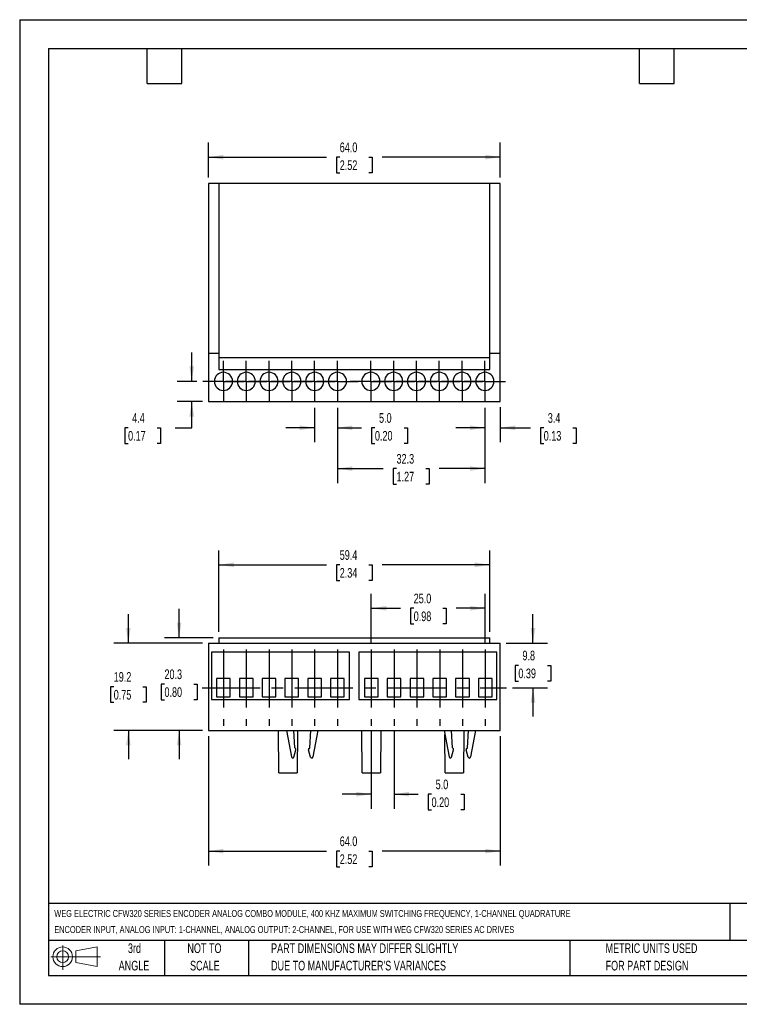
# Model space of a CAD drawing. Header units: millimetres. Extents: x 0 to 279, y 0 to 218.
# Tile 1 of 2: x 0 to 158, y 0 to 216. Entities that reach past the tile are written whole.
import ezdxf

# ---------------------------------------------------------------- set-up
doc = ezdxf.new("R2010")
doc.units = ezdxf.units.MM
doc.linetypes.add('CENTERX2', pattern=[20.32, 12.7, -2.54, 2.54, -2.54])
doc.layers.add('CENTER', color=40, linetype='CENTERX2')
doc.layers.add('SLD-DEFPOINTS', color=7, linetype='Continuous')
doc.layers.add('DIMENSIONS', color=140, linetype='Continuous', lineweight=25)
doc.layers.add('TEXT', color=140, linetype='Continuous', lineweight=25)
doc.styles.add('SLDTEXTSTYLE0', font='TXT', dxfattribs={"width": 0.7})
doc.dimstyles.new('SLDDIMSTYLE0', dxfattribs={"dimtxt": 2.158008, "dimasz": 3.302, "dimexe": 0, "dimexo": 0.0625, "dimgap": 0.539502, "dimtad": 0, "dimtih": 1, "dimtoh": 1, "dimrnd": 1e-09, "dimzin": 4, "dimdsep": 46, "dimtxsty": 'SLDTEXTSTYLE0', "dimsah": 1, "dimcen": 0.09, "dimadec": 0, "dimazin": 1, "dimtfac": 1, "dimtofl": 0, "dimtmove": 0, "dimatfit": 3, "dimfxl": 0, "dimfrac": 2, "dimtolj": 1, "dimtzin": 12, "dimarcsym": 0})
doc.dimstyles.new('SLDDIMSTYLE1', dxfattribs={"dimtxt": 2.158008, "dimasz": 3.302, "dimexe": 0, "dimexo": 0.0625, "dimgap": 0.539502, "dimtad": 0, "dimtih": 1, "dimtoh": 1, "dimrnd": 1e-09, "dimzin": 4, "dimdsep": 46, "dimtxsty": 'SLDTEXTSTYLE0', "dimsah": 1, "dimcen": 0.09, "dimadec": 0, "dimazin": 1, "dimtfac": 1, "dimtmove": 0, "dimatfit": 0, "dimfxl": 0, "dimfrac": 2, "dimtolj": 1, "dimtzin": 12, "dimarcsym": 0})
doc.dimstyles.new('SLDDIMSTYLE2', dxfattribs={"dimtxt": 2.158008, "dimasz": 3.302, "dimexe": 0, "dimexo": 0.0625, "dimgap": 0.539502, "dimtad": 0, "dimtih": 1, "dimtoh": 1, "dimrnd": 1e-09, "dimzin": 12, "dimdsep": 46, "dimtxsty": 'SLDTEXTSTYLE0', "dimsah": 1, "dimcen": 0.09, "dimadec": 0, "dimazin": 3, "dimtfac": 1, "dimtmove": 0, "dimatfit": 0, "dimfxl": 0, "dimfrac": 2, "dimtolj": 1, "dimtzin": 12, "dimarcsym": 0})
doc.dimstyles.new('SLDDIMSTYLE3', dxfattribs={"dimtxt": 2.158008, "dimasz": 3.302, "dimexe": 0, "dimexo": 0.0625, "dimgap": 0.539502, "dimtad": 0, "dimtih": 1, "dimtoh": 1, "dimrnd": 1e-09, "dimzin": 12, "dimdsep": 46, "dimtxsty": 'SLDTEXTSTYLE0', "dimsah": 1, "dimcen": 0.09, "dimadec": 0, "dimazin": 3, "dimtfac": 1, "dimtofl": 0, "dimtmove": 0, "dimatfit": 3, "dimfxl": 0, "dimfrac": 2, "dimtolj": 1, "dimtzin": 12, "dimarcsym": 0})

# ---------------------------------------------------------------- blocks, each defined once
blk = doc.blocks.new('Block11')
at = {"color": 7, "linetype": 'Continuous', "lineweight": 18}
for p, q in [((2.59, 5.31), (2.59, 0)), ((5.48, 4.17), (10.18, 5.03)), ((10.18, 5.03), (10.18, 0.73)), ((0, 2.88), (10.87, 2.88)), ((5.48, 1.6), (5.48, 4.17)), ((5.48, 1.6), (10.18, 0.73))]:
    blk.add_line(p, q, dxfattribs=at)
for radius in [2.15, 1.29]:
    blk.add_circle((2.59, 2.88), radius, dxfattribs=at)
blk = doc.blocks.new('Block12')
at = {"layer": 'SLD-DEFPOINTS'}
blk.add_blockref('Block11', (0, 0), dxfattribs=at)
blk = doc.blocks.new('SW_NOTE_0')
at = {"layer": 'TEXT', "color": 0, "linetype": 'CENTERX2', "lineweight": 18, "char_height": 1.51826, "attachment_point": 1, "style": 'SLDTEXTSTYLE0'}
for s, insert in [('WEG ELECTRIC CFW320 SERIES ENCODER ANALOG COMBO MODULE, 400 KHZ MAXIMUM SWITCHING FREQUENCY, 1-CHANNEL QUADRATURE', (0, 1.96)), ('ENCODER INPUT, ANALOG INPUT: 1-CHANNEL, ANALOG OUTPUT: 2-CHANNEL, FOR USE WITH WEG CFW320 SERIES AC DRIVES', (0, -1.56))]:
    blk.add_mtext(s, dxfattribs=dict(at, insert=insert))
blk = doc.blocks.new('SW_NOTE_0_3')
at = {"layer": 'TEXT', "color": 0, "linetype": 'CENTERX2', "lineweight": 18, "char_height": 2.1167, "attachment_point": 1, "style": 'SLDTEXTSTYLE0'}
for s, insert in [('PART DIMENSIONS MAY DIFFER SLIGHTLY', (0, 2.73)), ("DUE TO MANUFACTURER'S VARIANCES", (0, -1.09))]:
    blk.add_mtext(s, dxfattribs=dict(at, insert=insert))
blk = doc.blocks.new('SW_NOTE_0_4')
at = {"layer": 'TEXT', "color": 0, "linetype": 'CENTERX2', "lineweight": 18, "char_height": 2.117, "attachment_point": 2, "style": 'SLDTEXTSTYLE0'}
for s, insert in [('NOT TO', (5.26, 2.73)), ('SCALE', (5.35, -1.09))]:
    blk.add_mtext(s, dxfattribs=dict(at, insert=insert))
blk = doc.blocks.new('SW_NOTE_0_5')
at = {"layer": 'TEXT', "color": 0, "linetype": 'CENTERX2', "lineweight": 18, "char_height": 2.117, "attachment_point": 2, "style": 'SLDTEXTSTYLE0'}
for s, insert in [('3rd', (2.32, 2.73)), ('ANGLE', (2.22, -1.09))]:
    blk.add_mtext(s, dxfattribs=dict(at, insert=insert))
blk = doc.blocks.new('SW_NOTE_0_6')
at = {"layer": 'TEXT', "color": 0, "linetype": 'CENTERX2', "lineweight": 18, "char_height": 2.1167, "attachment_point": 1, "style": 'SLDTEXTSTYLE0'}
for s, insert in [('METRIC UNITS USED', (0, 2.73)), ('FOR PART DESIGN', (0, -1.09))]:
    blk.add_mtext(s, dxfattribs=dict(at, insert=insert))
blk = doc.blocks.new('_D')
at = {"layer": 'DIMENSIONS'}
for p, q in [((41.38, 181.28), (41.38, 188.94)), ((105.38, 181.28), (105.38, 188.94)), ((41.38, 185.76), (67.25, 185.76)), ((70.18, 185.76), (69.45, 185.76)), ((69.45, 185.76), (69.45, 182.33)), ((76.59, 185.76), (77.31, 185.76)), ((77.31, 185.76), (77.31, 182.33)), ((105.38, 185.76), (79.51, 185.76)), ((69.45, 182.33), (70.18, 182.33)), ((77.31, 182.33), (76.59, 182.33))]:
    blk.add_line(p, q, dxfattribs=at)
for points in [[(41.38, 185.76), (44.68, 185.25), (44.68, 186.27)], [(105.38, 185.76), (102.08, 186.27), (102.08, 185.25)]]:
    blk.add_solid(points, dxfattribs=at)
at = {"layer": 'DIMENSIONS', "char_height": 2.117, "attachment_point": 1, "style": 'SLDTEXTSTYLE0'}
for s, insert in [('64.0', (70.18, 188.97)), ('2.52', (70.18, 185.06))]:
    blk.add_mtext(s, dxfattribs=dict(at, insert=insert))
blk = doc.blocks.new('_D_1')
at = {"layer": 'DIMENSIONS'}
for p, q in [((64.68, 130.79), (64.68, 123.25)), ((69.68, 130.79), (69.68, 123.25)), ((64.68, 126.42), (58.33, 126.42)), ((69.68, 126.42), (74.97, 126.42)), ((77.9, 126.42), (77.17, 126.42)), ((77.17, 126.42), (77.17, 122.99)), ((84.31, 126.42), (85.04, 126.42)), ((85.04, 126.42), (85.04, 122.99)), ((77.17, 122.99), (77.9, 122.99)), ((85.04, 122.99), (84.31, 122.99))]:
    blk.add_line(p, q, dxfattribs=at)
for points in [[(64.68, 126.42), (61.38, 126.93), (61.38, 125.91)], [(69.68, 126.42), (72.98, 125.91), (72.98, 126.93)]]:
    blk.add_solid(points, dxfattribs=at)
at = {"layer": 'DIMENSIONS', "char_height": 2.117, "attachment_point": 1, "style": 'SLDTEXTSTYLE0'}
for s, insert in [('5.0', (78.8, 129.63)), ('0.20', (77.9, 125.72))]:
    blk.add_mtext(s, dxfattribs=dict(at, insert=insert))
blk = doc.blocks.new('_D_2')
at = {"layer": 'DIMENSIONS'}
for p, q in [((102.01, 130.79), (102.01, 123.25)), ((105.38, 130.92), (105.38, 123.25)), ((102.01, 126.42), (95.66, 126.42)), ((105.38, 126.42), (111.98, 126.42)), ((114.91, 126.42), (114.18, 126.42)), ((114.18, 126.42), (114.18, 122.99)), ((121.32, 126.42), (122.04, 126.42)), ((122.04, 126.42), (122.04, 122.99)), ((114.18, 122.99), (114.91, 122.99)), ((122.04, 122.99), (121.32, 122.99))]:
    blk.add_line(p, q, dxfattribs=at)
for points in [[(102.01, 126.42), (98.71, 126.93), (98.71, 125.91)], [(105.38, 126.42), (108.68, 125.91), (108.68, 126.93)]]:
    blk.add_solid(points, dxfattribs=at)
at = {"layer": 'DIMENSIONS', "char_height": 2.117, "attachment_point": 1, "style": 'SLDTEXTSTYLE0'}
for s, insert in [('3.4', (115.81, 129.63)), ('0.13', (114.91, 125.72))]:
    blk.add_mtext(s, dxfattribs=dict(at, insert=insert))
blk = doc.blocks.new('_D_3')
at = {"layer": 'DIMENSIONS'}
for p, q in [((69.68, 130.79), (69.68, 114.3)), ((102.01, 130.79), (102.01, 114.3)), ((69.68, 117.47), (79.72, 117.47)), ((82.64, 117.47), (81.92, 117.47)), ((81.92, 117.47), (81.92, 114.04)), ((89.05, 117.47), (89.78, 117.47)), ((89.78, 117.47), (89.78, 114.04)), ((102.01, 117.47), (91.98, 117.47)), ((81.92, 114.04), (82.64, 114.04)), ((89.78, 114.04), (89.05, 114.04))]:
    blk.add_line(p, q, dxfattribs=at)
for points in [[(69.68, 117.47), (72.98, 116.96), (72.98, 117.98)], [(102.01, 117.47), (98.71, 117.98), (98.71, 116.96)]]:
    blk.add_solid(points, dxfattribs=at)
at = {"layer": 'DIMENSIONS', "char_height": 2.117, "attachment_point": 1, "style": 'SLDTEXTSTYLE0'}
for s, insert in [('32.3', (82.64, 120.68)), ('1.27', (82.64, 116.77))]:
    blk.add_mtext(s, dxfattribs=dict(at, insert=insert))
blk = doc.blocks.new('_D_4')
at = {"layer": 'DIMENSIONS'}
for p, q in [((37.72, 136.6), (37.72, 142.95)), ((38.88, 136.6), (34.54, 136.6)), ((40.11, 132.19), (34.54, 132.19)), ((37.72, 126.42), (37.72, 132.19)), ((23.77, 126.42), (23.04, 126.42)), ((23.04, 126.42), (23.04, 122.99)), ((30.18, 126.42), (30.91, 126.42)), ((30.91, 126.42), (30.91, 122.99)), ((34.07, 126.42), (37.72, 126.42)), ((23.04, 122.99), (23.77, 122.99)), ((30.91, 122.99), (30.18, 122.99))]:
    blk.add_line(p, q, dxfattribs=at)
for points in [[(37.72, 136.6), (38.23, 139.9), (37.21, 139.9)], [(37.72, 132.19), (37.21, 128.89), (38.23, 128.89)]]:
    blk.add_solid(points, dxfattribs=at)
at = {"layer": 'DIMENSIONS', "char_height": 2.117, "attachment_point": 1, "style": 'SLDTEXTSTYLE0'}
for s, insert in [('4.4', (24.67, 129.63)), ('0.17', (23.77, 125.72))]:
    blk.add_mtext(s, dxfattribs=dict(at, insert=insert))
blk = doc.blocks.new('SW_CENTERMARKSYMBOL_0')
at = {"layer": 'CENTER', "color": 0}
for p, q in [((0, 2.54), (0, 4.53)), ((0, 0), (0, 2.54)), ((-2.54, 0), (-4.53, 0)), ((0, 0), (-2.54, 0)), ((0, 0), (0, -2.54)), ((0, 0), (2.54, 0)), ((2.54, 0), (4.53, 0)), ((0, -2.54), (0, -4.53))]:
    blk.add_line(p, q, dxfattribs=at)
blk = doc.blocks.new('SW_CENTERMARKSYMBOL_1')
at = {"layer": 'CENTER', "color": 0}
for p, q in [((0, 2.54), (0, 4.53)), ((0, 0), (0, 2.54)), ((-2.54, 0), (-4.53, 0)), ((0, 0), (-2.54, 0)), ((0, 0), (0, -2.54)), ((0, 0), (2.54, 0)), ((2.54, 0), (4.53, 0)), ((0, -2.54), (0, -4.53))]:
    blk.add_line(p, q, dxfattribs=at)
blk = doc.blocks.new('SW_CENTERMARKSYMBOL_2')
at = {"layer": 'CENTER', "color": 0}
for p, q in [((0, 2.54), (0, 4.53)), ((0, 0), (0, 2.54)), ((-2.54, 0), (-4.53, 0)), ((0, 0), (-2.54, 0)), ((0, 0), (0, -2.54)), ((0, 0), (2.54, 0)), ((2.54, 0), (4.53, 0)), ((0, -2.54), (0, -4.53))]:
    blk.add_line(p, q, dxfattribs=at)
blk = doc.blocks.new('SW_CENTERMARKSYMBOL_3')
at = {"layer": 'CENTER', "color": 0}
for p, q in [((0, 2.54), (0, 4.53)), ((0, 0), (0, 2.54)), ((-2.54, 0), (-4.53, 0)), ((0, 0), (-2.54, 0)), ((0, 0), (0, -2.54)), ((0, 0), (2.54, 0)), ((2.54, 0), (4.53, 0)), ((0, -2.54), (0, -4.53))]:
    blk.add_line(p, q, dxfattribs=at)
blk = doc.blocks.new('SW_CENTERMARKSYMBOL_4')
at = {"layer": 'CENTER', "color": 0}
for p, q in [((0, 2.54), (0, 4.53)), ((0, 0), (0, 2.54)), ((-2.54, 0), (-4.53, 0)), ((0, 0), (-2.54, 0)), ((0, 0), (0, -2.54)), ((0, 0), (2.54, 0)), ((2.54, 0), (4.53, 0)), ((0, -2.54), (0, -4.53))]:
    blk.add_line(p, q, dxfattribs=at)
blk = doc.blocks.new('SW_CENTERMARKSYMBOL_5')
at = {"layer": 'CENTER', "color": 0}
for p, q in [((0, 2.54), (0, 4.53)), ((0, 0), (0, 2.54)), ((-2.54, 0), (-4.53, 0)), ((0, 0), (-2.54, 0)), ((0, 0), (0, -2.54)), ((0, 0), (2.54, 0)), ((2.54, 0), (4.53, 0)), ((0, -2.54), (0, -4.53))]:
    blk.add_line(p, q, dxfattribs=at)
blk = doc.blocks.new('SW_CENTERMARKSYMBOL_6')
at = {"layer": 'CENTER', "color": 0}
for p, q in [((0, 2.54), (0, 4.53)), ((0, 0), (0, 2.54)), ((-2.54, 0), (-4.53, 0)), ((0, 0), (-2.54, 0)), ((0, 0), (0, -2.54)), ((0, 0), (2.54, 0)), ((2.54, 0), (4.53, 0)), ((0, -2.54), (0, -4.53))]:
    blk.add_line(p, q, dxfattribs=at)
blk = doc.blocks.new('SW_CENTERMARKSYMBOL_7')
at = {"layer": 'CENTER', "color": 0}
for p, q in [((0, 2.54), (0, 4.53)), ((0, 0), (0, 2.54)), ((-2.54, 0), (-4.53, 0)), ((0, 0), (-2.54, 0)), ((0, 0), (0, -2.54)), ((0, 0), (2.54, 0)), ((2.54, 0), (4.53, 0)), ((0, -2.54), (0, -4.53))]:
    blk.add_line(p, q, dxfattribs=at)
blk = doc.blocks.new('SW_CENTERMARKSYMBOL_8')
at = {"layer": 'CENTER', "color": 0}
for p, q in [((0, 2.54), (0, 4.53)), ((0, 0), (0, 2.54)), ((-2.54, 0), (-4.53, 0)), ((0, 0), (-2.54, 0)), ((0, 0), (0, -2.54)), ((0, 0), (2.54, 0)), ((2.54, 0), (4.53, 0)), ((0, -2.54), (0, -4.53))]:
    blk.add_line(p, q, dxfattribs=at)
blk = doc.blocks.new('SW_CENTERMARKSYMBOL_9')
at = {"layer": 'CENTER', "color": 0}
for p, q in [((0, 2.54), (0, 4.53)), ((0, 0), (0, 2.54)), ((-2.54, 0), (-4.53, 0)), ((0, 0), (-2.54, 0)), ((0, 0), (0, -2.54)), ((0, 0), (2.54, 0)), ((2.54, 0), (4.53, 0)), ((0, -2.54), (0, -4.53))]:
    blk.add_line(p, q, dxfattribs=at)
blk = doc.blocks.new('SW_CENTERMARKSYMBOL_10')
at = {"layer": 'CENTER', "color": 0}
for p, q in [((0, 2.54), (0, 4.53)), ((0, 0), (0, 2.54)), ((-2.54, 0), (-4.53, 0)), ((0, 0), (-2.54, 0)), ((0, 0), (0, -2.54)), ((0, 0), (2.54, 0)), ((2.54, 0), (4.53, 0)), ((0, -2.54), (0, -4.53))]:
    blk.add_line(p, q, dxfattribs=at)
blk = doc.blocks.new('SW_CENTERMARKSYMBOL_11')
at = {"layer": 'CENTER', "color": 0}
for p, q in [((0, 2.54), (0, 4.53)), ((0, 0), (0, 2.54)), ((-2.54, 0), (-4.53, 0)), ((0, 0), (-2.54, 0)), ((0, 0), (0, -2.54)), ((0, 0), (2.54, 0)), ((2.54, 0), (4.53, 0)), ((0, -2.54), (0, -4.53))]:
    blk.add_line(p, q, dxfattribs=at)
blk = doc.blocks.new('_D_8')
at = {"layer": 'DIMENSIONS'}
for p, q in [((41.38, 58.8), (41.38, 30.42)), ((105.38, 58.8), (105.38, 30.42)), ((41.38, 33.59), (67.25, 33.59)), ((70.18, 33.59), (69.45, 33.59)), ((69.45, 33.59), (69.45, 30.16)), ((76.59, 33.59), (77.31, 33.59)), ((77.31, 33.59), (77.31, 30.16)), ((105.38, 33.59), (79.51, 33.59)), ((69.45, 30.16), (70.18, 30.16)), ((77.31, 30.16), (76.59, 30.16))]:
    blk.add_line(p, q, dxfattribs=at)
for points in [[(41.38, 33.59), (44.68, 33.09), (44.68, 34.1)], [(105.38, 33.59), (102.08, 34.1), (102.08, 33.09)]]:
    blk.add_solid(points, dxfattribs=at)
at = {"layer": 'DIMENSIONS', "char_height": 2.117, "attachment_point": 1, "style": 'SLDTEXTSTYLE0'}
for s, insert in [('64.0', (70.18, 36.81)), ('2.52', (70.18, 32.89))]:
    blk.add_mtext(s, dxfattribs=dict(at, insert=insert))
blk = doc.blocks.new('_D_9')
at = {"layer": 'DIMENSIONS'}
for p, q in [((43.67, 81.64), (43.67, 99.54)), ((103.1, 81.64), (103.1, 99.54)), ((43.67, 96.37), (67.25, 96.37)), ((70.18, 96.37), (69.45, 96.37)), ((69.45, 96.37), (69.45, 92.94)), ((76.59, 96.37), (77.31, 96.37)), ((77.31, 96.37), (77.31, 92.94)), ((103.1, 96.37), (79.51, 96.37)), ((69.45, 92.94), (70.18, 92.94)), ((77.31, 92.94), (76.59, 92.94))]:
    blk.add_line(p, q, dxfattribs=at)
for points in [[(43.67, 96.37), (46.97, 95.86), (46.97, 96.88)], [(103.1, 96.37), (99.8, 96.88), (99.8, 95.86)]]:
    blk.add_solid(points, dxfattribs=at)
at = {"layer": 'DIMENSIONS', "char_height": 2.117, "attachment_point": 1, "style": 'SLDTEXTSTYLE0'}
for s, insert in [('59.4', (70.18, 99.58)), ('2.34', (70.18, 95.67))]:
    blk.add_mtext(s, dxfattribs=dict(at, insert=insert))
blk = doc.blocks.new('_D_10')
at = {"layer": 'DIMENSIONS'}
for p, q in [((23.83, 79.22), (23.83, 85.57)), ((40.11, 79.22), (20.65, 79.22)), ((20.62, 69.64), (19.9, 69.64)), ((19.9, 69.64), (19.9, 66.22)), ((27.03, 69.64), (27.76, 69.64)), ((27.76, 69.64), (27.76, 66.22)), ((19.9, 66.22), (20.62, 66.22)), ((27.76, 66.22), (27.03, 66.22)), ((40.11, 60.07), (20.65, 60.07)), ((23.83, 60.07), (23.83, 53.72))]:
    blk.add_line(p, q, dxfattribs=at)
for points in [[(23.83, 79.22), (24.33, 82.52), (23.32, 82.52)], [(23.83, 60.07), (23.32, 56.77), (24.33, 56.77)]]:
    blk.add_solid(points, dxfattribs=at)
at = {"layer": 'DIMENSIONS', "char_height": 2.117, "attachment_point": 1, "style": 'SLDTEXTSTYLE0'}
for s, insert in [('19.2', (20.62, 72.86)), ('0.75', (20.62, 68.94))]:
    blk.add_mtext(s, dxfattribs=dict(at, insert=insert))
blk = doc.blocks.new('_D_11')
at = {"layer": 'DIMENSIONS'}
for p, q in [((34.96, 80.37), (34.96, 86.72)), ((42.4, 80.37), (31.79, 80.37)), ((31.75, 70.22), (31.03, 70.22)), ((31.03, 70.22), (31.03, 66.79)), ((38.17, 70.22), (38.89, 70.22)), ((38.89, 70.22), (38.89, 66.79)), ((31.03, 66.79), (31.75, 66.79)), ((38.89, 66.79), (38.17, 66.79)), ((40.11, 60.07), (31.79, 60.07)), ((34.96, 60.07), (34.96, 53.72))]:
    blk.add_line(p, q, dxfattribs=at)
for points in [[(34.96, 80.37), (35.47, 83.67), (34.45, 83.67)], [(34.96, 60.07), (34.45, 56.77), (35.47, 56.77)]]:
    blk.add_solid(points, dxfattribs=at)
at = {"layer": 'DIMENSIONS', "char_height": 2.117, "attachment_point": 1, "style": 'SLDTEXTSTYLE0'}
for s, insert in [('20.3', (31.75, 73.43)), ('0.80', (31.75, 69.52))]:
    blk.add_mtext(s, dxfattribs=dict(at, insert=insert))
blk = doc.blocks.new('_D_12')
at = {"layer": 'DIMENSIONS'}
for p, q in [((77.1, 59.81), (77.1, 42.89)), ((82.1, 59.81), (82.1, 42.89)), ((77.1, 46.07), (70.75, 46.07)), ((82.1, 46.07), (87.4, 46.07)), ((90.32, 46.07), (89.6, 46.07)), ((89.6, 46.07), (89.6, 42.64)), ((96.73, 46.07), (97.46, 46.07)), ((97.46, 46.07), (97.46, 42.64)), ((89.6, 42.64), (90.32, 42.64)), ((97.46, 42.64), (96.73, 42.64))]:
    blk.add_line(p, q, dxfattribs=at)
for points in [[(77.1, 46.07), (73.8, 46.58), (73.8, 45.56)], [(82.1, 46.07), (85.4, 45.56), (85.4, 46.58)]]:
    blk.add_solid(points, dxfattribs=at)
at = {"layer": 'DIMENSIONS', "char_height": 2.117, "attachment_point": 1, "style": 'SLDTEXTSTYLE0'}
for s, insert in [('5.0', (91.22, 49.28)), ('0.20', (90.32, 45.37))]:
    blk.add_mtext(s, dxfattribs=dict(at, insert=insert))
blk = doc.blocks.new('_D_13')
at = {"layer": 'DIMENSIONS'}
for p, q in [((77.1, 79.05), (77.1, 90.02)), ((102.1, 79.05), (102.1, 90.02)), ((77.1, 86.84), (83.47, 86.84)), ((86.4, 86.84), (85.67, 86.84)), ((85.67, 86.84), (85.67, 83.41)), ((92.81, 86.84), (93.53, 86.84)), ((93.53, 86.84), (93.53, 83.41)), ((102.1, 86.84), (95.73, 86.84)), ((85.67, 83.41), (86.4, 83.41)), ((93.53, 83.41), (92.81, 83.41))]:
    blk.add_line(p, q, dxfattribs=at)
for points in [[(77.1, 86.84), (80.4, 86.33), (80.4, 87.35)], [(102.1, 86.84), (98.8, 87.35), (98.8, 86.33)]]:
    blk.add_solid(points, dxfattribs=at)
at = {"layer": 'DIMENSIONS', "char_height": 2.117, "attachment_point": 1, "style": 'SLDTEXTSTYLE0'}
for s, insert in [('25.0', (86.4, 90.05)), ('0.98', (86.4, 86.14))]:
    blk.add_mtext(s, dxfattribs=dict(at, insert=insert))
blk = doc.blocks.new('_D_14')
at = {"layer": 'DIMENSIONS'}
for p, q in [((112.56, 79.22), (112.56, 85.57)), ((106.65, 79.22), (115.73, 79.22)), ((109.35, 74.32), (108.63, 74.32)), ((108.63, 74.32), (108.63, 70.89)), ((115.76, 74.32), (116.49, 74.32)), ((116.49, 74.32), (116.49, 70.89)), ((108.05, 69.43), (115.73, 69.43)), ((108.63, 70.89), (109.35, 70.89)), ((112.56, 69.43), (112.56, 63.08)), ((116.49, 70.89), (115.76, 70.89))]:
    blk.add_line(p, q, dxfattribs=at)
for points in [[(112.56, 79.22), (113.07, 82.52), (112.05, 82.52)], [(112.56, 69.43), (112.05, 66.13), (113.07, 66.13)]]:
    blk.add_solid(points, dxfattribs=at)
at = {"layer": 'DIMENSIONS', "char_height": 2.117, "attachment_point": 1, "style": 'SLDTEXTSTYLE0'}
for s, insert in [('9.8', (110.25, 77.54)), ('0.39', (109.35, 73.62))]:
    blk.add_mtext(s, dxfattribs=dict(at, insert=insert))

msp = doc.modelspace()

# ---------------------------------------------------------------- linework, layer by layer
at = {"color": 7, "linetype": 'Continuous'}
for p, q in [((0.002, 215.903), (0.002, 0.003)), ((0.002, 215.903), (279.402, 215.903)), ((279.402, 0.003), (0.002, 0.003))]:
    msp.add_line(p, q, dxfattribs=at)
for p, q in [((41.381, 180.013), (41.381, 142.813)), ((43.665, 180.013), (41.381, 180.013)), ((43.665, 180.013), (43.665, 141.811)), ((103.098, 180.013), (43.665, 180.013)), ((103.098, 141.811), (103.098, 180.013)), ((105.381, 180.013), (103.098, 180.013)), ((105.381, 142.813), (105.381, 180.013)), ((41.381, 142.813), (41.381, 132.193)), ((41.381, 142.813), (43.665, 142.813)), ((103.098, 142.813), (105.381, 142.813)), ((105.381, 132.193), (105.381, 142.813)), ((43.665, 141.811), (103.098, 141.811)), ((43.665, 141.811), (43.665, 139.193)), ((103.098, 139.193), (103.098, 141.811)), ((43.665, 139.193), (103.098, 139.193)), ((41.381, 132.193), (105.381, 132.193)), ((43.665, 80.37), (103.098, 80.37)), ((43.665, 80.37), (43.665, 79.22)), ((103.098, 79.22), (103.098, 80.37)), ((41.381, 79.22), (105.381, 79.22)), ((41.381, 79.22), (41.381, 60.07)), ((105.381, 60.07), (105.381, 79.22)), ((72.287, 77.22), (42.056, 77.22)), ((42.056, 77.22), (42.056, 66.82)), ((72.287, 66.82), (72.287, 77.22)), ((104.618, 77.22), (74.388, 77.22)), ((74.388, 77.22), (74.388, 66.82)), ((104.618, 66.82), (104.618, 77.22)), ((46.173, 71.428), (43.173, 71.428)), ((43.173, 71.428), (43.173, 67.428)), ((46.173, 67.428), (46.173, 71.428)), ((51.173, 71.428), (48.173, 71.428)), ((48.173, 71.428), (48.173, 67.428)), ((51.173, 67.428), (51.173, 71.428)), ((56.173, 71.428), (53.173, 71.428)), ((53.173, 71.428), (53.173, 67.428)), ((56.173, 67.428), (56.173, 71.428)), ((61.173, 71.428), (58.173, 71.428)), ((58.173, 71.428), (58.173, 67.428)), ((61.173, 67.428), (61.173, 71.428)), ((66.173, 71.428), (63.173, 71.428)), ((63.173, 71.428), (63.173, 67.428)), ((66.173, 67.428), (66.173, 71.428)), ((71.173, 71.428), (68.173, 71.428)), ((68.173, 71.428), (68.173, 67.428)), ((71.173, 67.428), (71.173, 71.428)), ((78.603, 71.428), (75.603, 71.428)), ((75.603, 71.428), (75.603, 67.428)), ((78.603, 67.428), (78.603, 71.428)), ((83.603, 71.428), (80.603, 71.428)), ((80.603, 71.428), (80.603, 67.428)), ((83.603, 67.428), (83.603, 71.428)), ((88.603, 71.428), (85.603, 71.428)), ((85.603, 71.428), (85.603, 67.428)), ((88.603, 67.428), (88.603, 71.428)), ((93.603, 71.428), (90.603, 71.428)), ((90.603, 71.428), (90.603, 67.428)), ((93.603, 67.428), (93.603, 71.428)), ((98.603, 71.428), (95.603, 71.428)), ((95.603, 71.428), (95.603, 67.428)), ((98.603, 67.428), (98.603, 71.428)), ((103.603, 71.428), (100.603, 71.428)), ((100.603, 71.428), (100.603, 67.428)), ((103.603, 67.428), (103.603, 71.428)), ((43.173, 67.428), (46.173, 67.428)), ((48.173, 67.428), (51.173, 67.428)), ((53.173, 67.428), (56.173, 67.428)), ((58.173, 67.428), (61.173, 67.428)), ((63.173, 67.428), (66.173, 67.428)), ((68.173, 67.428), (71.173, 67.428)), ((75.603, 67.428), (78.603, 67.428)), ((80.603, 67.428), (83.603, 67.428)), ((85.603, 67.428), (88.603, 67.428)), ((90.603, 67.428), (93.603, 67.428)), ((95.603, 67.428), (98.603, 67.428)), ((100.603, 67.428), (103.603, 67.428)), ((42.056, 66.82), (72.287, 66.82)), ((74.388, 66.82), (104.618, 66.82)), ((41.381, 60.07), (105.381, 60.07)), ((56.837, 50.783), (56.756, 60.07)), ((58.541, 60.07), (59.633, 54.268)), ((60.333, 56.26), (60.117, 60.07)), ((60.918, 60.07), (60.837, 50.783)), ((63.611, 56.26), (63.827, 60.07)), ((65.402, 60.07), (64.31, 54.268)), ((75.087, 50.783), (75.006, 60.07)), ((79.168, 60.07), (79.087, 50.783)), ((93.096, 60.07), (94.188, 54.268)), ((93.337, 50.783), (93.263, 59.18)), ((94.887, 56.26), (94.671, 60.07)), ((97.418, 60.07), (97.337, 50.783)), ((98.165, 56.26), (98.381, 60.07)), ((99.957, 60.07), (98.865, 54.268)), ((60.587, 56.006), (60.333, 56.26)), ((63.356, 56.006), (63.611, 56.26)), ((95.142, 56.006), (94.887, 56.26)), ((97.911, 56.006), (98.165, 56.26)), ((60.14, 54.187), (60.574, 55.831)), ((60.574, 55.831), (60.587, 56.006)), ((63.356, 56.006), (63.369, 55.831)), ((63.803, 54.187), (63.369, 55.831)), ((94.695, 54.187), (95.129, 55.831)), ((95.129, 55.831), (95.142, 56.006)), ((97.911, 56.006), (97.924, 55.831)), ((98.358, 54.187), (97.924, 55.831)), ((56.837, 50.783), (60.837, 50.783)), ((75.087, 50.783), (79.087, 50.783)), ((93.337, 50.783), (97.337, 50.783))]:
    msp.add_line(p, q)
for centre, radius, start, end in [((44.68, 136.595), 1.992, 0, 180), ((49.68, 136.595), 1.992, 0, 180), ((54.68, 136.595), 1.992, 0, 180), ((59.68, 136.595), 1.992, 0, 180), ((64.68, 136.595), 1.992, 0, 180), ((69.68, 136.595), 1.992, 0, 180), ((77.013, 136.595), 1.992, 0, 180), ((82.013, 136.595), 1.992, 0, 180), ((87.013, 136.595), 1.992, 0, 180), ((92.013, 136.595), 1.992, 0, 180), ((97.013, 136.595), 1.992, 0, 180), ((102.013, 136.595), 1.992, 0, 180), ((44.68, 136.595), 1.992, 180, 0), ((49.68, 136.595), 1.992, 180, 0), ((54.68, 136.595), 1.992, 180, 0), ((59.68, 136.595), 1.992, 180, 0), ((64.68, 136.595), 1.992, 180, 0), ((69.68, 136.595), 1.992, 180, 0), ((77.013, 136.595), 1.992, 180, 0), ((82.013, 136.595), 1.992, 180, 0), ((87.013, 136.595), 1.992, 180, 0), ((92.013, 136.595), 1.992, 180, 0), ((97.013, 136.595), 1.992, 180, 0), ((102.013, 136.595), 1.992, 180, 0), ((59.89, 54.251), 0.257, 176.16397, 242.13001), ((59.875, 54.288), 0.284, 248.33567, 339.30966), ((64.069, 54.288), 0.284, 200.69034, 291.66433), ((64.05, 54.253), 0.26, 298.31298, 3.39304), ((94.445, 54.251), 0.257, 176.16397, 242.13001), ((94.429, 54.288), 0.284, 248.33567, 339.30966), ((98.623, 54.288), 0.284, 200.69034, 291.66433), ((98.605, 54.253), 0.26, 298.31298, 3.39304)]:
    msp.add_arc(centre, radius, start, end)
at = {"layer": 'CENTER'}
for p, q in [((44.673, 77.778), (44.673, 61.078)), ((49.673, 77.778), (49.673, 61.078)), ((54.673, 77.778), (54.673, 61.078)), ((59.673, 77.778), (59.673, 61.078)), ((64.673, 77.778), (64.673, 61.078)), ((69.673, 77.778), (69.673, 61.078)), ((77.103, 77.778), (77.103, 61.078)), ((82.103, 77.778), (82.103, 61.078)), ((87.103, 77.778), (87.103, 61.078)), ((92.103, 77.778), (92.103, 61.078)), ((97.103, 77.778), (97.103, 61.078)), ((102.103, 77.778), (102.103, 61.078)), ((40.007, 69.428), (106.784, 69.428))]:
    msp.add_line(p, q, dxfattribs=at)
at = {"layer": 'TEXT'}
for p, q in [((6.35, 209.55), (273.05, 209.55)), ((6.35, 209.55), (6.35, 6.35)), ((27.94, 201.93), (27.94, 209.55)), ((35.56, 201.93), (35.56, 209.55)), ((135.89, 201.93), (135.89, 209.55)), ((143.51, 201.93), (143.51, 209.55)), ((27.94, 201.93), (35.56, 201.93)), ((135.89, 201.93), (143.51, 201.93)), ((273.05, 22.126), (6.35, 22.126)), ((155.759, 22.126), (155.759, 13.97)), ((273.05, 13.97), (6.35, 13.97)), ((31.75, 13.97), (31.75, 6.35)), ((50.212, 13.97), (50.212, 6.35)), ((120.646, 13.97), (120.646, 6.35)), ((6.35, 6.35), (273.05, 6.35))]:
    msp.add_line(p, q, dxfattribs=at)

# ---------------------------------------------------------------- block references
at = {"layer": 'CENTER'}
for name, p in [('SW_CENTERMARKSYMBOL_3', (44.68, 136.595)), ('SW_CENTERMARKSYMBOL_11', (49.68, 136.595)), ('SW_CENTERMARKSYMBOL_10', (54.68, 136.595)), ('SW_CENTERMARKSYMBOL_9', (59.68, 136.595)), ('SW_CENTERMARKSYMBOL_8', (64.68, 136.595)), ('SW_CENTERMARKSYMBOL_2', (69.68, 136.595)), ('SW_CENTERMARKSYMBOL_1', (77.013, 136.595)), ('SW_CENTERMARKSYMBOL_7', (82.013, 136.595)), ('SW_CENTERMARKSYMBOL_6', (87.013, 136.595)), ('SW_CENTERMARKSYMBOL_5', (92.013, 136.595)), ('SW_CENTERMARKSYMBOL_4', (97.013, 136.595)), ('SW_CENTERMARKSYMBOL_0', (102.013, 136.595))]:
    msp.add_blockref(name, p, dxfattribs=at)
at = {"layer": 'SLD-DEFPOINTS'}
msp.add_blockref('Block12', (6.838, 7.554), dxfattribs=at)
at = {"layer": 'TEXT', "linetype": 'CENTERX2', "lineweight": 18}
for name, p in [('SW_NOTE_0', (7.588, 18.717)), ('SW_NOTE_0_5', (22.847, 10.635)), ('SW_NOTE_0_4', (35.257, 10.635)), ('SW_NOTE_0_3', (55.119, 10.635)), ('SW_NOTE_0_6', (128.478, 10.635))]:
    msp.add_blockref(name, p, dxfattribs=at)

# ---------------------------------------------------------------- dimensions: what is measured, and where the dimension line sits
at = {"layer": 'DIMENSIONS'}
for base, p1, p2, dimstyle, picture, middle in [((41.381, 185.761), (105.381, 180.013), (41.381, 180.013), 'SLDDIMSTYLE0', '_D', (73.381, 185.761)), ((69.68, 126.421), (64.68, 132.063), (69.68, 132.063), 'SLDDIMSTYLE1', '_D_1', (81.105, 126.421)), ((69.68, 117.47), (102.013, 132.063), (69.68, 132.063), 'SLDDIMSTYLE3', '_D_3', (85.847, 117.47)), ((102.013, 126.421), (105.381, 132.193), (102.013, 132.063), 'SLDDIMSTYLE2', '_D_2', (118.114, 126.421)), ((103.098, 96.37), (43.665, 80.37), (103.098, 80.37), 'SLDDIMSTYLE3', '_D_9', (73.381, 96.37)), ((102.103, 86.841), (77.103, 77.778), (102.103, 77.778), 'SLDDIMSTYLE0', '_D_13', (89.603, 86.841)), ((82.103, 46.069), (77.103, 61.078), (82.103, 61.078), 'SLDDIMSTYLE1', '_D_12', (93.526, 46.069)), ((105.381, 33.594), (41.381, 60.07), (105.381, 60.07), 'SLDDIMSTYLE0', '_D_8', (73.381, 33.594))]:
    dim = msp.add_linear_dim(base=base, p1=p1, p2=p2, dimstyle=dimstyle, dxfattribs=at)
    dim.commit()
    dim.dimension.update_dxf_attribs({"geometry": picture, "text_midpoint": middle, "dimtype": 160})
for base, p1, p2, picture, middle in [((37.72, 136.595), (41.381, 132.193), (40.148, 136.595), '_D_4', (37.72, 126.421)), ((34.96, 60.07), (43.665, 80.37), (41.381, 60.07), '_D_11', (34.96, 70.22)), ((23.826, 60.07), (41.381, 79.22), (41.381, 60.07), '_D_10', (23.826, 69.645)), ((112.558, 69.428), (105.381, 79.22), (106.784, 69.428), '_D_14', (112.558, 74.324))]:
    dim = msp.add_linear_dim(base=base, p1=p1, p2=p2, angle=90, dimstyle='SLDDIMSTYLE2', dxfattribs=at)
    dim.commit()
    dim.dimension.update_dxf_attribs({"geometry": picture, "text_midpoint": middle, "dimtype": 160})

doc.saveas('drawing.dxf')
